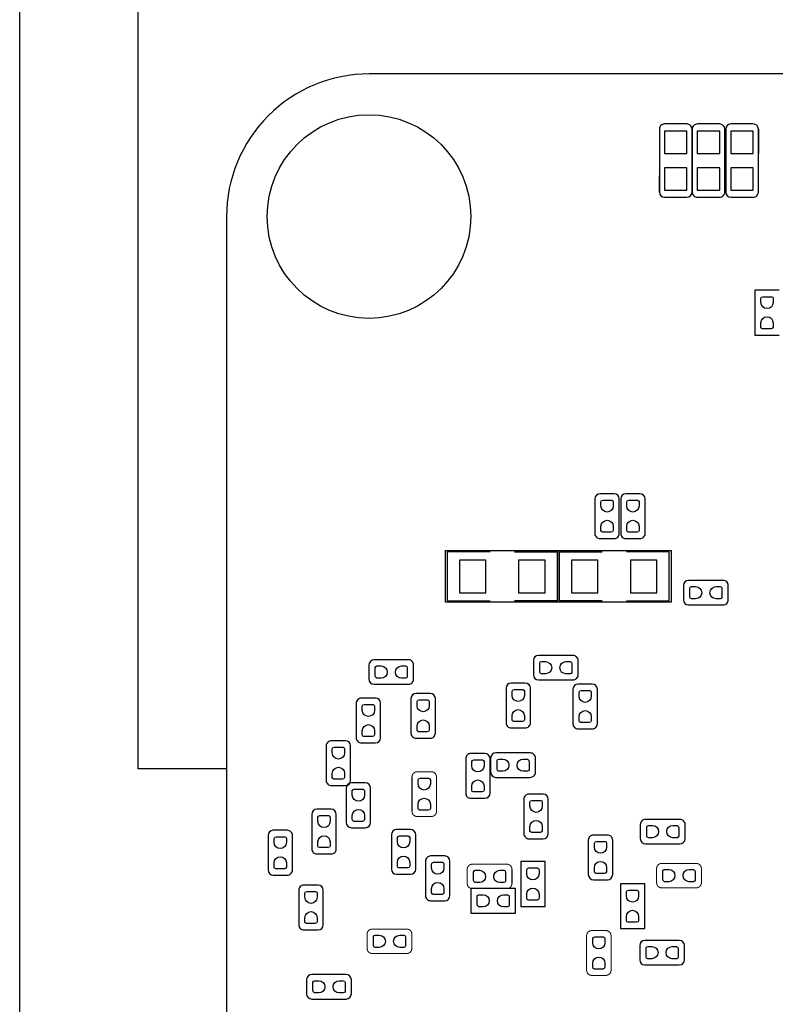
# Model space of a CAD drawing. Extents: x 24 to 161, y 5 to 143.
# Tile 2 of 14: x 24 to 42, y 22 to 46. Entities that reach past the tile are written whole.
import ezdxf

# ---------------------------------------------------------------- set-up
doc = ezdxf.new("R2010")
doc.units = 0
for name, color, linetype in [('BG_OUTLINE', 7, 'CONTINUOUS'), ('PG_ASSEMBLY_BOTTOM', 211, 'CONTINUOUS'), ('PG_SILKSCREEN_BOTTOM', 243, 'CONTINUOUS'), ('PIN_BOTTOM', 1, 'CONTINUOUS')]:
    doc.layers.add(name, color=color, linetype=linetype)

msp = doc.modelspace()

# ---------------------------------------------------------------- linework, layer by layer
at = {"layer": 'BG_OUTLINE'}
for points in [[(28.629356, 8.286242), (23.549356, 8.286242), (23.549356, 125.614176), (28.629356, 125.614176), (28.629356, 101.14915)], [(28.629356, 27.72791), (26.455624, 27.72791), (26.455624, 59.228482), (28.629356, 59.228482), (28.629356, 71.924418), (26.469848, 71.924418), (26.469848, 106.17327), (28.629356, 106.17327)]]:
    msp.add_lwpolyline(points, dxfattribs=at)
msp.add_lwpolyline([(32.12973, 4.786376), (80.129634, 4.786376, 0.414205), (83.629246, 8.286242), (83.629246, 41.286176, 0.414226), (80.129634, 44.786296), (32.12973, 44.786296, 0.414268), (28.629356, 41.286176), (28.629356, 8.286242, 0.414248)], format="xyb", close=True, dxfattribs=at)
at = {"layer": 'PG_ASSEMBLY_BOTTOM'}
for points in [[(39.387018, 43.55846, 0.41425), (39.260018, 43.43146)], [(40.060372, 43.43146, 0.414275), (39.933372, 43.55846)], [(40.191182, 43.55846, 0.414358), (40.064182, 43.43146)], [(40.864282, 43.43146, 0.414497), (40.737282, 43.55846)], [(41.015412, 43.55846, 0.414137), (40.888412, 43.43146)], [(41.688766, 43.43146, 0.414389), (41.561766, 43.55846)], [(39.260018, 41.885616, 0.414152), (39.387018, 41.758616)], [(39.933372, 41.758616, 0.414177), (40.060372, 41.885616)], [(40.064182, 41.885616, 0.414321), (40.191182, 41.758616)], [(40.737282, 41.758616, 0.41446), (40.864282, 41.885616)], [(40.888412, 41.885616, 0.414038), (41.015412, 41.758616)], [(41.561766, 41.758616, 0.41429), (41.688766, 41.885616)], [(37.800788, 34.479484, 0.414207), (37.673788, 34.352484)], [(38.27399, 34.352484, 0.413851), (38.14699, 34.479484)], [(38.435788, 34.479484, 0.414207), (38.308788, 34.352484)], [(38.90899, 34.352484, 0.413851), (38.78199, 34.479484)], [(37.673788, 33.50641, 0.414577), (37.800788, 33.37941)], [(38.14699, 33.37941, 0.41422), (38.27399, 33.50641)], [(38.308788, 33.50641, 0.414577), (38.435788, 33.37941)], [(38.78199, 33.37941, 0.41422), (38.90899, 33.50641)], [(39.976806, 32.350202, 0.413971), (39.849806, 32.223202)], [(40.94988, 32.223202, 0.414229), (40.82288, 32.350202)], [(39.849806, 31.877, 0.414198), (39.976806, 31.75)], [(40.82288, 31.75, 0.414457), (40.94988, 31.877)], [(36.291266, 30.508702, 0.414161), (36.164266, 30.381702)], [(37.26434, 30.381702, 0.414401), (37.13734, 30.508702)], [(32.251142, 30.40126, 0.414161), (32.124142, 30.27426)], [(33.224216, 30.27426, 0.414401), (33.097216, 30.40126)], [(36.164266, 30.0355, 0.414026), (36.291266, 29.9085)], [(37.13734, 29.9085, 0.414266), (37.26434, 30.0355)], [(32.124142, 29.928058, 0.414026), (32.251142, 29.801058)], [(33.097216, 29.801058, 0.414266), (33.224216, 29.928058)], [(35.618928, 29.829506, 0.414177), (35.491928, 29.702506)], [(36.09213, 29.702506, 0.413876), (35.96513, 29.829506)], [(37.262562, 29.806646, 0.414091), (37.135562, 29.679646)], [(37.735764, 29.679646, 0.414066), (37.608764, 29.806646)], [(33.28416, 29.576014, 0.414066), (33.15716, 29.449014)], [(33.757362, 29.449014, 0.414195), (33.630362, 29.576014)], [(31.9405, 29.460952, 0.414349), (31.8135, 29.333952)], [(32.413702, 29.333952, 0.413943), (32.286702, 29.460952)], [(35.491928, 28.856432, 0.414552), (35.618928, 28.729432)], [(35.96513, 28.729432, 0.41425), (36.09213, 28.856432)], [(37.135562, 28.833572, 0.414361), (37.262562, 28.706572)], [(37.608764, 28.706572, 0.414337), (37.735764, 28.833572)], [(33.15716, 28.60294, 0.414232), (33.28416, 28.47594)], [(33.630362, 28.47594, 0.414361), (33.757362, 28.60294)], [(31.202884, 28.414726, 0.414355), (31.075884, 28.287726)], [(31.676086, 28.287726, 0.413937), (31.549086, 28.414726)], [(31.8135, 28.487878, 0.414484), (31.9405, 28.360878)], [(32.286702, 28.360878, 0.414078), (32.413702, 28.487878)], [(34.628836, 28.101544, 0.414349), (34.501836, 27.974544)], [(35.102038, 27.974544, 0.413918), (34.975038, 28.101544)], [(35.242246, 28.116022, 0.414161), (35.115246, 27.989022)], [(36.21532, 27.989022, 0.414401), (36.08832, 28.116022)], [(35.115246, 27.64282, 0.414026), (35.242246, 27.51582)], [(36.08832, 27.51582, 0.414266), (36.21532, 27.64282)], [(31.075884, 27.441652, 0.41449), (31.202884, 27.314652)], [(31.549086, 27.314652, 0.414072), (31.676086, 27.441652)], [(31.694628, 27.37993, 0.413854), (31.567628, 27.25293)], [(32.16783, 27.25293, 0.414094), (32.04083, 27.37993)], [(34.501836, 27.12847, 0.414509), (34.628836, 27.00147)], [(34.975038, 27.00147, 0.414078), (35.102038, 27.12847)], [(36.056824, 27.10688, 0.414389), (35.929824, 26.97988)], [(36.530026, 26.97988, 0.414044), (36.403026, 27.10688)], [(30.849824, 26.734516, 0.41418), (30.722824, 26.607516)], [(31.323026, 26.607516, 0.414008), (31.196026, 26.734516)], [(31.567628, 26.406602, 0.413943), (31.694628, 26.279602)], [(32.04083, 26.279602, 0.414183), (32.16783, 26.406602)], [(38.917372, 26.484326, 0.414266), (38.790372, 26.357326)], [(39.890446, 26.357326, 0.414284), (39.763446, 26.484326)], [(29.774896, 26.215594, 0.414078), (29.647896, 26.088594)], [(30.248098, 26.088594, 0.414484), (30.121098, 26.215594)], [(32.8041, 26.23566, 0.413854), (32.6771, 26.10866)], [(33.277302, 26.10866, 0.414094), (33.150302, 26.23566)], [(35.929824, 26.133806, 0.414383), (36.056824, 26.006806)], [(36.403026, 26.006806, 0.414038), (36.530026, 26.133806)], [(37.639498, 26.100786, 0.41429), (37.512498, 25.973786)], [(38.1127, 25.973786, 0.414389), (37.9857, 26.100786)], [(38.790372, 26.011124, 0.414143), (38.917372, 25.884124)], [(39.763446, 25.884124, 0.414161), (39.890446, 26.011124)], [(30.722824, 25.761442, 0.41442), (30.849824, 25.634442)], [(31.196026, 25.634442, 0.414247), (31.323026, 25.761442)], [(33.641792, 25.586436, 0.414349), (33.514792, 25.459436)], [(34.114994, 25.459436, 0.413943), (33.987994, 25.586436)], [(29.647896, 25.24252, 0.413943), (29.774896, 25.11552)], [(30.121098, 25.11552, 0.414349), (30.248098, 25.24252)], [(32.6771, 25.262332, 0.413943), (32.8041, 25.135332)], [(33.150302, 25.135332, 0.414183), (33.277302, 25.262332)], [(37.512498, 25.127712, 0.414038), (37.639498, 25.000712)], [(37.9857, 25.000712, 0.414137), (38.1127, 25.127712)], [(30.530292, 24.871172, 0.414373), (30.403292, 24.744172)], [(31.003494, 24.744172, 0.414127), (30.876494, 24.871172)], [(33.514792, 24.613362, 0.414484), (33.641792, 24.486362)], [(33.987994, 24.486362, 0.414078), (34.114994, 24.613362)], [(30.403292, 23.898098, 0.4143), (30.530292, 23.771098)], [(30.876494, 23.771098, 0.414054), (31.003494, 23.898098)], [(38.901878, 23.512272, 0.414029), (38.774878, 23.385272)], [(39.875206, 23.385272, 0.414081), (39.748206, 23.512272)], [(38.774878, 23.03907, 0.413955), (38.901878, 22.91207)], [(39.748206, 22.91207, 0.414008), (39.875206, 23.03907)], [(30.7213, 22.67458, 0.413918), (30.5943, 22.54758)], [(31.694628, 22.54758, 0.413854), (31.567628, 22.67458)], [(30.5943, 22.201378, 0.414183), (30.7213, 22.074378)], [(31.567628, 22.074378, 0.414118), (31.694628, 22.201378)]]:
    msp.add_lwpolyline(points, format="xyb", dxfattribs=at)
for points in [[(39.933372, 43.55846), (39.387018, 43.55846)], [(40.737282, 43.55846), (40.191182, 43.55846)], [(41.561766, 43.55846), (41.015412, 43.55846)], [(39.260018, 43.43146), (39.260018, 41.885616)], [(40.060372, 41.885616), (40.060372, 43.43146)], [(40.064182, 43.43146), (40.064182, 41.885616)], [(40.864282, 41.885616), (40.864282, 43.43146)], [(40.888412, 43.43146), (40.888412, 41.885616)], [(41.688766, 41.885616), (41.688766, 43.43146)], [(39.387018, 41.758616), (39.933372, 41.758616)], [(40.191182, 41.758616), (40.737282, 41.758616)], [(41.015412, 41.758616), (41.561766, 41.758616)], [(42.201846, 39.473378), (41.601898, 39.473378)], [(41.601898, 39.473378), (41.601898, 38.373558)], [(41.601898, 38.373558), (42.201846, 38.373558)], [(37.673788, 34.352484), (37.673788, 33.50641)], [(38.14699, 34.479484), (37.800788, 34.479484)], [(38.27399, 33.50641), (38.27399, 34.352484)], [(38.308788, 34.352484), (38.308788, 33.50641)], [(38.78199, 34.479484), (38.435788, 34.479484)], [(38.90899, 33.50641), (38.90899, 34.352484)], [(37.800788, 33.37941), (38.14699, 33.37941)], [(38.435788, 33.37941), (38.78199, 33.37941)], [(39.849806, 32.223202), (39.849806, 31.877)], [(40.82288, 32.350202), (39.976806, 32.350202)], [(40.94988, 31.877), (40.94988, 32.223202)], [(39.976806, 31.75), (40.82288, 31.75)], [(37.13734, 30.508702), (36.291266, 30.508702)], [(32.124142, 30.27426), (32.124142, 29.928058)], [(33.097216, 30.40126), (32.251142, 30.40126)], [(33.224216, 29.928058), (33.224216, 30.27426)], [(36.164266, 30.381702), (36.164266, 30.0355)], [(37.26434, 30.0355), (37.26434, 30.381702)], [(32.251142, 29.801058), (33.097216, 29.801058)], [(35.96513, 29.829506), (35.618928, 29.829506)], [(36.291266, 29.9085), (37.13734, 29.9085)], [(37.608764, 29.806646), (37.262562, 29.806646)], [(33.630362, 29.576014), (33.28416, 29.576014)], [(35.491928, 29.702506), (35.491928, 28.856432)], [(36.09213, 28.856432), (36.09213, 29.702506)], [(37.135562, 29.679646), (37.135562, 28.833572)], [(37.735764, 28.833572), (37.735764, 29.679646)], [(31.8135, 29.333952), (31.8135, 28.487878)], [(32.286702, 29.460952), (31.9405, 29.460952)], [(32.413702, 28.487878), (32.413702, 29.333952)], [(33.15716, 29.449014), (33.15716, 28.60294)], [(33.757362, 28.60294), (33.757362, 29.449014)], [(35.618928, 28.729432), (35.96513, 28.729432)], [(37.262562, 28.706572), (37.608764, 28.706572)], [(31.075884, 28.287726), (31.075884, 27.441652)], [(31.549086, 28.414726), (31.202884, 28.414726)], [(31.676086, 27.441652), (31.676086, 28.287726)], [(31.9405, 28.360878), (32.286702, 28.360878)], [(33.28416, 28.47594), (33.630362, 28.47594)], [(34.975038, 28.101544), (34.628836, 28.101544)], [(36.08832, 28.116022), (35.242246, 28.116022)], [(34.501836, 27.974544), (34.501836, 27.12847)], [(35.102038, 27.12847), (35.102038, 27.974544)], [(35.115246, 27.989022), (35.115246, 27.64282)], [(36.21532, 27.64282), (36.21532, 27.989022)], [(32.04083, 27.37993), (31.694628, 27.37993)], [(35.242246, 27.51582), (36.08832, 27.51582)], [(31.202884, 27.314652), (31.549086, 27.314652)], [(31.567628, 27.25293), (31.567628, 26.406602)], [(32.16783, 26.406602), (32.16783, 27.25293)], [(36.403026, 27.10688), (36.056824, 27.10688)], [(34.628836, 27.00147), (34.975038, 27.00147)], [(35.929824, 26.97988), (35.929824, 26.133806)], [(36.530026, 26.133806), (36.530026, 26.97988)], [(30.722824, 26.607516), (30.722824, 25.761442)], [(31.196026, 26.734516), (30.849824, 26.734516)], [(31.323026, 25.761442), (31.323026, 26.607516)], [(38.790372, 26.357326), (38.790372, 26.011124)], [(39.763446, 26.484326), (38.917372, 26.484326)], [(39.890446, 26.011124), (39.890446, 26.357326)], [(30.121098, 26.215594), (29.774896, 26.215594)], [(31.694628, 26.279602), (32.04083, 26.279602)], [(32.6771, 26.10866), (32.6771, 25.262332)], [(33.150302, 26.23566), (32.8041, 26.23566)], [(33.277302, 25.262332), (33.277302, 26.10866)], [(29.647896, 26.088594), (29.647896, 25.24252)], [(30.248098, 25.24252), (30.248098, 26.088594)], [(36.056824, 26.006806), (36.403026, 26.006806)], [(37.512498, 25.973786), (37.512498, 25.127712)], [(37.9857, 26.100786), (37.639498, 26.100786)], [(38.1127, 25.127712), (38.1127, 25.973786)], [(38.917372, 25.884124), (39.763446, 25.884124)], [(30.849824, 25.634442), (31.196026, 25.634442)], [(33.514792, 25.459436), (33.514792, 24.613362)], [(33.987994, 25.586436), (33.641792, 25.586436)], [(34.114994, 24.613362), (34.114994, 25.459436)], [(36.453318, 25.447752), (35.85337, 25.447752)], [(35.85337, 25.447752), (35.85337, 24.347932)], [(36.453318, 24.347932), (36.453318, 25.447752)], [(29.774896, 25.11552), (30.121098, 25.11552)], [(32.8041, 25.135332), (33.150302, 25.135332)], [(37.639498, 25.000712), (37.9857, 25.000712)], [(38.299644, 24.902414), (38.299644, 23.802594)], [(38.899592, 24.902414), (38.299644, 24.902414)], [(38.899592, 23.802594), (38.899592, 24.902414)], [(30.403292, 24.744172), (30.403292, 23.898098)], [(30.876494, 24.871172), (30.530292, 24.871172)], [(31.003494, 23.898098), (31.003494, 24.744172)], [(35.72891, 24.785574), (34.62909, 24.785574)], [(34.62909, 24.785574), (34.62909, 24.185626)], [(35.72891, 24.185626), (35.72891, 24.785574)], [(33.641792, 24.486362), (33.987994, 24.486362)], [(34.62909, 24.185626), (35.72891, 24.185626)], [(35.85337, 24.347932), (36.453318, 24.347932)], [(30.530292, 23.771098), (30.876494, 23.771098)], [(38.299644, 23.802594), (38.899592, 23.802594)], [(39.748206, 23.512272), (38.901878, 23.512272)], [(38.774878, 23.385272), (38.774878, 23.03907)], [(39.875206, 23.03907), (39.875206, 23.385272)], [(38.901878, 22.91207), (39.748206, 22.91207)], [(30.5943, 22.54758), (30.5943, 22.201378)], [(31.567628, 22.67458), (30.7213, 22.67458)], [(31.694628, 22.201378), (31.694628, 22.54758)], [(30.7213, 22.074378), (31.567628, 22.074378)]]:
    msp.add_lwpolyline(points, dxfattribs=at)
for points in [[(36.79698, 31.815024), (34.00298, 31.815024), (34.00298, 33.085024), (36.79698, 33.085024)], [(36.753038, 33.085024), (39.547038, 33.085024), (39.547038, 31.815024), (36.753038, 31.815024)]]:
    msp.add_lwpolyline(points, close=True, dxfattribs=at)
at = {"layer": 'PG_ASSEMBLY_BOTTOM', "const_width": 0.0254}
for points in [[(33.31083, 27.654504, 0.414214), (33.18383, 27.527504)], [(33.784032, 27.527504, 0.414214), (33.657032, 27.654504)], [(33.18383, 26.68143, 0.414214), (33.31083, 26.55443)], [(33.657032, 26.55443, 0.414214), (33.784032, 26.68143)], [(34.66592, 25.384506, 0.414214), (34.53892, 25.257506)], [(35.638994, 25.257506, 0.414214), (35.511994, 25.384506)], [(39.316914, 25.40381, 0.414214), (39.189914, 25.27681)], [(40.289988, 25.27681, 0.414214), (40.162988, 25.40381)], [(34.53892, 24.911304, 0.414214), (34.66592, 24.784304)], [(35.511994, 24.784304, 0.414214), (35.638994, 24.911304)], [(39.189914, 24.930608, 0.414214), (39.316914, 24.803608)], [(40.162988, 24.803608, 0.414214), (40.289988, 24.930608)], [(32.207708, 23.79091, 0.414214), (32.080708, 23.66391)], [(33.180782, 23.66391, 0.414214), (33.053782, 23.79091)], [(37.59835, 23.75408, 0.414214), (37.47135, 23.62708)], [(38.071552, 23.62708, 0.414214), (37.944552, 23.75408)], [(32.080708, 23.317708, 0.414214), (32.207708, 23.190708)], [(33.053782, 23.190708, 0.414214), (33.180782, 23.317708)], [(37.47135, 22.781006, 0.414214), (37.59835, 22.654006)], [(37.944552, 22.654006, 0.414214), (38.071552, 22.781006)]]:
    msp.add_lwpolyline(points, format="xyb", dxfattribs=at)
for points in [[(33.657032, 27.654504), (33.31083, 27.654504)], [(33.18383, 27.527504), (33.18383, 26.68143)], [(33.784032, 26.68143), (33.784032, 27.527504)], [(33.31083, 26.55443), (33.657032, 26.55443)], [(35.511994, 25.384506), (34.66592, 25.384506)], [(40.162988, 25.40381), (39.316914, 25.40381)], [(34.53892, 25.257506), (34.53892, 24.911304)], [(35.638994, 24.911304), (35.638994, 25.257506)], [(39.189914, 25.27681), (39.189914, 24.930608)], [(40.289988, 24.930608), (40.289988, 25.27681)], [(34.66592, 24.784304), (35.511994, 24.784304)], [(39.316914, 24.803608), (40.162988, 24.803608)], [(33.053782, 23.79091), (32.207708, 23.79091)], [(37.944552, 23.75408), (37.59835, 23.75408)], [(32.080708, 23.66391), (32.080708, 23.317708)], [(33.180782, 23.317708), (33.180782, 23.66391)], [(37.47135, 23.62708), (37.47135, 22.781006)], [(38.071552, 22.781006), (38.071552, 23.62708)], [(32.207708, 23.190708), (33.053782, 23.190708)], [(37.59835, 22.654006), (37.944552, 22.654006)]]:
    msp.add_lwpolyline(points, dxfattribs=at)
at = {"layer": 'PG_SILKSCREEN_BOTTOM'}
for points in [[(39.387018, 43.55846, 0.41425), (39.260018, 43.43146)], [(40.060372, 43.43146, 0.414275), (39.933372, 43.55846)], [(40.191182, 43.55846, 0.414358), (40.064182, 43.43146)], [(40.864282, 43.43146, 0.414497), (40.737282, 43.55846)], [(41.015412, 43.55846, 0.414137), (40.888412, 43.43146)], [(41.688766, 43.43146, 0.414389), (41.561766, 43.55846)], [(39.260018, 41.885616, 0.414152), (39.387018, 41.758616)], [(39.933372, 41.758616, 0.414177), (40.060372, 41.885616)], [(40.064182, 41.885616, 0.414321), (40.191182, 41.758616)], [(40.737282, 41.758616, 0.41446), (40.864282, 41.885616)], [(40.888412, 41.885616, 0.414038), (41.015412, 41.758616)], [(41.561766, 41.758616, 0.41429), (41.688766, 41.885616)]]:
    msp.add_lwpolyline(points, format="xyb", dxfattribs=at)
for points in [[(39.933372, 43.55846), (39.387018, 43.55846)], [(40.737282, 43.55846), (40.191182, 43.55846)], [(41.561766, 43.55846), (41.015412, 43.55846)], [(39.260018, 43.43146), (39.260018, 43.03395)], [(40.060372, 43.43146), (40.060372, 42.833798)], [(40.064182, 43.43146), (40.064182, 43.03395)], [(40.864282, 43.43146), (40.864282, 42.833798)], [(40.888412, 43.43146), (40.888412, 43.03395)], [(41.688766, 43.43146), (41.688766, 42.833798)], [(40.060372, 41.885616), (40.060372, 42.483278)], [(40.864282, 41.885616), (40.864282, 42.483278)], [(41.688766, 41.885616), (41.688766, 42.483278)], [(39.260018, 41.885616), (39.260018, 42.28338)], [(40.064182, 41.885616), (40.064182, 42.28338)], [(40.888412, 41.885616), (40.888412, 42.28338)], [(39.387018, 41.758616), (39.933372, 41.758616)], [(40.191182, 41.758616), (40.737282, 41.758616)], [(41.015412, 41.758616), (41.561766, 41.758616)], [(34.04997, 33.049972), (34.04997, 31.850076)], [(35.100006, 33.049972), (34.04997, 33.049972)], [(35.699954, 33.049972), (36.74999, 33.049972)], [(36.74999, 33.049972), (36.74999, 31.850076)], [(36.800028, 33.049972), (37.850064, 33.049972)], [(36.800028, 31.850076), (36.800028, 33.049972)], [(39.500048, 33.049972), (38.450012, 33.049972)], [(39.500048, 31.850076), (39.500048, 33.049972)], [(34.04997, 31.850076), (35.100006, 31.850076)], [(36.74999, 31.850076), (35.699954, 31.850076)], [(37.850064, 31.850076), (36.800028, 31.850076)], [(38.450012, 31.850076), (39.500048, 31.850076)]]:
    msp.add_lwpolyline(points, dxfattribs=at)
at = {"layer": 'PIN_BOTTOM'}
for points in [[(39.385367, 42.833671), (39.935277, 42.833671), (39.935277, 43.383581), (39.385367, 43.383581)], [(40.189531, 42.833671), (40.739441, 42.833671), (40.739441, 43.383581), (40.189531, 43.383581)], [(41.013761, 42.833671), (41.563671, 42.833671), (41.563671, 43.383581), (41.013761, 43.383581)], [(39.385367, 41.933495), (39.935277, 41.933495), (39.935277, 42.483405), (39.385367, 42.483405)], [(40.189531, 41.933495), (40.739441, 41.933495), (40.739441, 42.483405), (40.189531, 42.483405)], [(41.013761, 41.933495), (41.563671, 41.933495), (41.563671, 42.483405), (41.013761, 42.483405)], [(35.000184, 32.049974), (35.000184, 32.850074), (34.350198, 32.850074), (34.350198, 32.049974)], [(36.450016, 32.049974), (36.450016, 32.850074), (35.80003, 32.850074), (35.80003, 32.049974)], [(37.100129, 32.850074), (37.100129, 32.049974), (37.750115, 32.049974), (37.750115, 32.850074)], [(38.549961, 32.850074), (38.549961, 32.049974), (39.199947, 32.049974), (39.199947, 32.850074)]]:
    msp.add_lwpolyline(points, close=True, dxfattribs=at)
for points in [[(41.751758, 39.173658), (41.751758, 39.275258, -0.375524), (41.800272, 39.317676), (42.016172, 39.317676, -0.365016), (42.051986, 39.275258), (42.051986, 39.173658, -0.99984)], [(42.051986, 38.673278), (42.051986, 38.571678, -0.375524), (42.003472, 38.52926), (41.787572, 38.52926, -0.365016), (41.751758, 38.571678), (41.751758, 38.673278, -0.99984)], [(37.823902, 34.17951), (37.823902, 34.28111, -0.375524), (37.872416, 34.323528), (38.088316, 34.323528, -0.365016), (38.12413, 34.28111), (38.12413, 34.17951, -0.99984)], [(38.458902, 34.17951), (38.458902, 34.28111, -0.375524), (38.507416, 34.323528), (38.723316, 34.323528, -0.365016), (38.75913, 34.28111), (38.75913, 34.17951, -0.99984)], [(38.12413, 33.67913), (38.12413, 33.57753, -0.375524), (38.075616, 33.535112), (37.859716, 33.535112, -0.365016), (37.823902, 33.57753), (37.823902, 33.67913, -0.99984)], [(38.75913, 33.67913), (38.75913, 33.57753, -0.375524), (38.710616, 33.535112), (38.494716, 33.535112, -0.365016), (38.458902, 33.57753), (38.458902, 33.67913, -0.99984)], [(40.149526, 31.89986), (40.047926, 31.89986, -0.375524), (40.005508, 31.948374), (40.005508, 32.164274, -0.365016), (40.047926, 32.200088), (40.149526, 32.200088, -0.99984)], [(40.649906, 32.200088), (40.751506, 32.200088, -0.375524), (40.793924, 32.151574), (40.793924, 31.935674, -0.365016), (40.751506, 31.89986), (40.649906, 31.89986, -0.99984)], [(32.424116, 29.951172), (32.322516, 29.951172, -0.375524), (32.280098, 29.999686), (32.280098, 30.215586, -0.365016), (32.322516, 30.2514), (32.424116, 30.2514, -0.99984)], [(32.924496, 30.2514), (33.026096, 30.2514, -0.375524), (33.068514, 30.202886), (33.068514, 29.986986, -0.365016), (33.026096, 29.951172), (32.924496, 29.951172, -0.99984)], [(36.46424, 30.058614), (36.36264, 30.058614, -0.375524), (36.320222, 30.107128), (36.320222, 30.323028, -0.365016), (36.36264, 30.358842), (36.46424, 30.358842, -0.99984)], [(36.96462, 30.358842), (37.06622, 30.358842, -0.375524), (37.108638, 30.310328), (37.108638, 30.094428, -0.365016), (37.06622, 30.058614), (36.96462, 30.058614, -0.99984)], [(35.642042, 29.529532), (35.642042, 29.631132, -0.375524), (35.690556, 29.67355), (35.906456, 29.67355, -0.365016), (35.94227, 29.631132), (35.94227, 29.529532, -0.99984)], [(37.285676, 29.506672), (37.285676, 29.608272, -0.375524), (37.33419, 29.65069), (37.55009, 29.65069, -0.365016), (37.585904, 29.608272), (37.585904, 29.506672, -0.99984)], [(31.96336, 29.160978), (31.96336, 29.262578, -0.375524), (32.011874, 29.304996), (32.227774, 29.304996, -0.365016), (32.263588, 29.262578), (32.263588, 29.160978, -0.99984)], [(33.307274, 29.27604), (33.307274, 29.37764, -0.375524), (33.355788, 29.420058), (33.571688, 29.420058, -0.365016), (33.607502, 29.37764), (33.607502, 29.27604, -0.99984)], [(35.94227, 29.029152), (35.94227, 28.927552, -0.375524), (35.893756, 28.885134), (35.677856, 28.885134, -0.365016), (35.642042, 28.927552), (35.642042, 29.029152, -0.99984)], [(37.585904, 29.006292), (37.585904, 28.904692, -0.375524), (37.53739, 28.862274), (37.32149, 28.862274, -0.365016), (37.285676, 28.904692), (37.285676, 29.006292, -0.99984)], [(32.263588, 28.660598), (32.263588, 28.558998, -0.375524), (32.215074, 28.51658), (31.999174, 28.51658, -0.365016), (31.96336, 28.558998), (31.96336, 28.660598, -0.99984)], [(33.607502, 28.77566), (33.607502, 28.67406, -0.375524), (33.558988, 28.631642), (33.343088, 28.631642, -0.365016), (33.307274, 28.67406), (33.307274, 28.77566, -0.99984)], [(31.225744, 28.114752), (31.225744, 28.216352, -0.375524), (31.274258, 28.25877), (31.490158, 28.25877, -0.365016), (31.525972, 28.216352), (31.525972, 28.114752, -0.99984)], [(34.651696, 27.80157), (34.651696, 27.90317, -0.375524), (34.70021, 27.945588), (34.91611, 27.945588, -0.365016), (34.951924, 27.90317), (34.951924, 27.80157, -0.99984)], [(35.41522, 27.665934), (35.31362, 27.665934, -0.375524), (35.271202, 27.714448), (35.271202, 27.930348, -0.365016), (35.31362, 27.966162), (35.41522, 27.966162, -0.99984)], [(35.9156, 27.966162), (36.0172, 27.966162, -0.375524), (36.059618, 27.917648), (36.059618, 27.701748, -0.365016), (36.0172, 27.665934), (35.9156, 27.665934, -0.99984)], [(31.525972, 27.614372), (31.525972, 27.512772, -0.375524), (31.477458, 27.470354), (31.261558, 27.470354, -0.365016), (31.225744, 27.512772), (31.225744, 27.614372, -0.99984)], [(33.333944, 27.35453), (33.333944, 27.45613, -0.375524), (33.382458, 27.498548), (33.598358, 27.498548, -0.365016), (33.634172, 27.45613), (33.634172, 27.35453, -0.99984)], [(34.951924, 27.30119), (34.951924, 27.19959, -0.375524), (34.90341, 27.157172), (34.68751, 27.157172, -0.365016), (34.651696, 27.19959), (34.651696, 27.30119, -0.99984)], [(31.717742, 27.079702), (31.717742, 27.181302, -0.375524), (31.766256, 27.22372), (31.982156, 27.22372, -0.365016), (32.01797, 27.181302), (32.01797, 27.079702, -0.99984)], [(33.634172, 26.85415), (33.634172, 26.75255, -0.375524), (33.585658, 26.710132), (33.369758, 26.710132, -0.365016), (33.333944, 26.75255), (33.333944, 26.85415, -0.99984)], [(36.079938, 26.806906), (36.079938, 26.908506, -0.375524), (36.128452, 26.950924), (36.344352, 26.950924, -0.365016), (36.380166, 26.908506), (36.380166, 26.806906, -0.99984)], [(32.01797, 26.579322), (32.01797, 26.477722, -0.375524), (31.969456, 26.435304), (31.753556, 26.435304, -0.365016), (31.717742, 26.477722), (31.717742, 26.579322, -0.99984)], [(30.872938, 26.434542), (30.872938, 26.536142, -0.375524), (30.921452, 26.57856), (31.137352, 26.57856, -0.365016), (31.173166, 26.536142), (31.173166, 26.434542, -0.99984)], [(36.380166, 26.306526), (36.380166, 26.204926, -0.375524), (36.331652, 26.162508), (36.115752, 26.162508, -0.365016), (36.079938, 26.204926), (36.079938, 26.306526, -0.99984)], [(39.090346, 26.034238), (38.988746, 26.034238, -0.375524), (38.946328, 26.082752), (38.946328, 26.298652, -0.365016), (38.988746, 26.334466), (39.090346, 26.334466, -0.99984)], [(39.590726, 26.334466), (39.692326, 26.334466, -0.375524), (39.734744, 26.285952), (39.734744, 26.070052, -0.365016), (39.692326, 26.034238), (39.590726, 26.034238, -0.99984)], [(29.79801, 25.915874), (29.79801, 26.017474, -0.375524), (29.846524, 26.059892), (30.062424, 26.059892, -0.365016), (30.098238, 26.017474), (30.098238, 25.915874, -0.99984)], [(31.173166, 25.934162), (31.173166, 25.832562, -0.375524), (31.124652, 25.790144), (30.908752, 25.790144, -0.365016), (30.872938, 25.832562), (30.872938, 25.934162, -0.99984)], [(32.827214, 25.935432), (32.827214, 26.037032, -0.375524), (32.875728, 26.07945), (33.091628, 26.07945, -0.365016), (33.127442, 26.037032), (33.127442, 25.935432, -0.99984)], [(37.662358, 25.801066), (37.662358, 25.902666, -0.375524), (37.710872, 25.945084), (37.926772, 25.945084, -0.365016), (37.962586, 25.902666), (37.962586, 25.801066, -0.99984)], [(30.098238, 25.415494), (30.098238, 25.313894, -0.375524), (30.049724, 25.271476), (29.833824, 25.271476, -0.365016), (29.79801, 25.313894), (29.79801, 25.415494, -0.99984)], [(33.127442, 25.435052), (33.127442, 25.333452, -0.375524), (33.078928, 25.291034), (32.863028, 25.291034, -0.365016), (32.827214, 25.333452), (32.827214, 25.435052, -0.99984)], [(33.664652, 25.286462), (33.664652, 25.388062, -0.375524), (33.713166, 25.43048), (33.929066, 25.43048, -0.365016), (33.96488, 25.388062), (33.96488, 25.286462, -0.99984)], [(37.962586, 25.300686), (37.962586, 25.199086, -0.375524), (37.914072, 25.156668), (37.698172, 25.156668, -0.365016), (37.662358, 25.199086), (37.662358, 25.300686, -0.99984)], [(34.838894, 24.934418), (34.737294, 24.934418, -0.375524), (34.694876, 24.982932), (34.694876, 25.198832, -0.365016), (34.737294, 25.234646), (34.838894, 25.234646, -0.99984)], [(35.339274, 25.234646), (35.440874, 25.234646, -0.375524), (35.483292, 25.186132), (35.483292, 24.970232, -0.365016), (35.440874, 24.934418), (35.339274, 24.934418, -0.99984)], [(36.00323, 25.148032), (36.00323, 25.249632, -0.375524), (36.051744, 25.29205), (36.267644, 25.29205, -0.365016), (36.303458, 25.249632), (36.303458, 25.148032, -0.99984)], [(39.489888, 24.953722), (39.388288, 24.953722, -0.375524), (39.34587, 25.002236), (39.34587, 25.218136, -0.365016), (39.388288, 25.25395), (39.489888, 25.25395, -0.99984)], [(39.990268, 25.25395), (40.091868, 25.25395, -0.375524), (40.134286, 25.205436), (40.134286, 24.989536, -0.365016), (40.091868, 24.953722), (39.990268, 24.953722, -0.99984)], [(33.96488, 24.786082), (33.96488, 24.684482, -0.375524), (33.916366, 24.642064), (33.700466, 24.642064, -0.365016), (33.664652, 24.684482), (33.664652, 24.786082, -0.99984)], [(30.553152, 24.571452), (30.553152, 24.673052, -0.375524), (30.601666, 24.71547), (30.817566, 24.71547, -0.365016), (30.85338, 24.673052), (30.85338, 24.571452, -0.99984)], [(36.303458, 24.647652), (36.303458, 24.546052, -0.375524), (36.254944, 24.503634), (36.039044, 24.503634, -0.365016), (36.00323, 24.546052), (36.00323, 24.647652, -0.99984)], [(38.449504, 24.602694), (38.449504, 24.704294, -0.375524), (38.498018, 24.746712), (38.713918, 24.746712, -0.365016), (38.749732, 24.704294), (38.749732, 24.602694, -0.99984)], [(34.92881, 24.335486), (34.82721, 24.335486, -0.375524), (34.784792, 24.384), (34.784792, 24.5999, -0.365016), (34.82721, 24.635714), (34.92881, 24.635714, -0.99984)], [(35.42919, 24.635714), (35.53079, 24.635714, -0.375524), (35.573208, 24.5872), (35.573208, 24.3713, -0.365016), (35.53079, 24.335486), (35.42919, 24.335486, -0.99984)], [(30.85338, 24.071072), (30.85338, 23.969472, -0.375524), (30.804866, 23.927054), (30.588966, 23.927054, -0.365016), (30.553152, 23.969472), (30.553152, 24.071072, -0.99984)], [(38.749732, 24.102314), (38.749732, 24.000714, -0.375524), (38.701218, 23.958296), (38.485318, 23.958296, -0.365016), (38.449504, 24.000714), (38.449504, 24.102314, -0.99984)], [(32.380428, 23.340568), (32.278828, 23.340568, -0.375524), (32.23641, 23.389082), (32.23641, 23.604982, -0.365016), (32.278828, 23.640796), (32.380428, 23.640796, -0.99984)], [(32.880808, 23.640796), (32.982408, 23.640796, -0.375524), (33.024826, 23.592282), (33.024826, 23.376382, -0.365016), (32.982408, 23.340568), (32.880808, 23.340568, -0.99984)], [(37.62121, 23.45436), (37.62121, 23.55596, -0.375524), (37.669724, 23.598378), (37.885624, 23.598378, -0.365016), (37.921438, 23.55596), (37.921438, 23.45436, -0.99984)], [(39.075106, 23.062184), (38.973506, 23.062184, -0.375524), (38.931088, 23.110698), (38.931088, 23.326598, -0.365016), (38.973506, 23.362412), (39.075106, 23.362412, -0.99984)], [(39.575486, 23.362412), (39.677086, 23.362412, -0.375524), (39.719504, 23.313898), (39.719504, 23.097998, -0.365016), (39.677086, 23.062184), (39.575486, 23.062184, -0.99984)], [(37.921438, 22.95398), (37.921438, 22.85238, -0.375524), (37.872924, 22.809962), (37.657024, 22.809962, -0.365016), (37.62121, 22.85238), (37.62121, 22.95398, -0.99984)], [(30.89402, 22.224238), (30.79242, 22.224238, -0.375524), (30.750002, 22.272752), (30.750002, 22.488652, -0.365016), (30.79242, 22.524466), (30.89402, 22.524466, -0.99984)], [(31.3944, 22.524466), (31.496, 22.524466, -0.375524), (31.538418, 22.475952), (31.538418, 22.260052, -0.365016), (31.496, 22.224238), (31.3944, 22.224238, -0.99984)]]:
    msp.add_lwpolyline(points, format="xyb", close=True, dxfattribs=at)
msp.add_circle((32.128206, 41.285414), 2.499995, dxfattribs=at)

doc.saveas('drawing.dxf')
